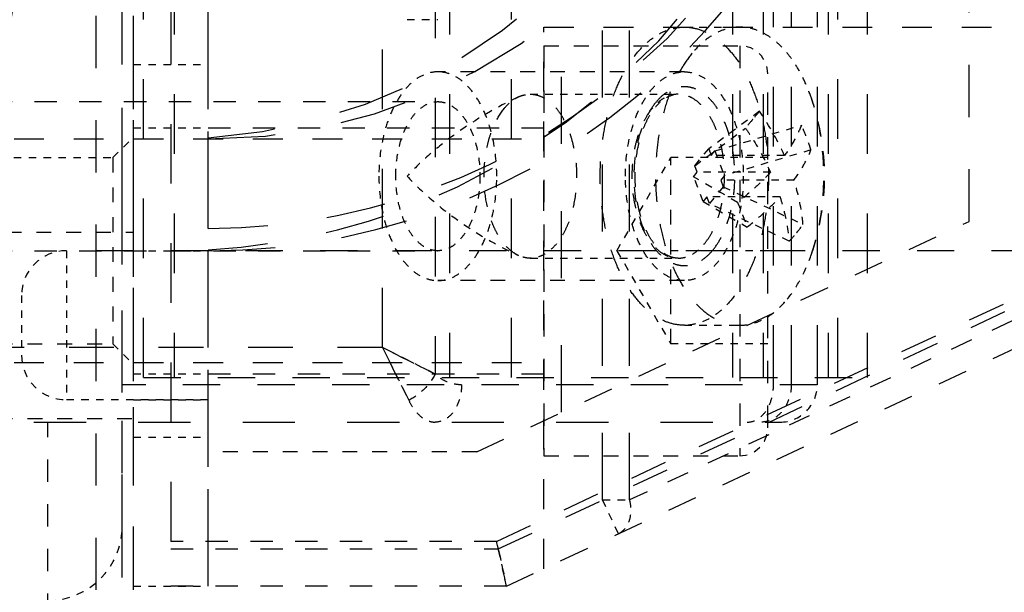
# Model space of a CAD drawing. Header units: millimetres. Extents: x 14186 to 17588, y 1400 to 3805.
# Tile 242 of 256: x 16783.46 to 16796.66, y 2706.6 to 2714.28. Entities that reach past the tile are written whole.
import ezdxf

# ---------------------------------------------------------------- set-up
doc = ezdxf.new("R2010")
doc.units = ezdxf.units.MM
doc.linetypes.add('HIDDEN', pattern=[0.2, 0.1, -0.1])
for name, color, linetype in [('DEFAULT_2', 8, 'HIDDEN'), ('NONE_121', 7, 'Continuous'), ('NONE_133', 7, 'Continuous'), ('NONE_142', 7, 'Continuous'), ('NONE_181', 7, 'Continuous')]:
    doc.layers.add(name, color=color, linetype=linetype)
doc.layers.add('dim', color=82, linetype='Continuous', lineweight=9)
doc.styles.get("Standard").update_dxf_attribs({"font": 'arial.ttf'})
doc.dimstyles.new('ISO-25', dxfattribs={"dimtxt": 2.5, "dimasz": 2.5, "dimexe": 1.25, "dimexo": 0.625, "dimtad": 1, "dimtxsty": 'Standard', "dimcen": 2.5, "dimadec": 0, "dimazin": 0, "dimtfac": 1, "dimtmove": 0, "dimatfit": 3, "dimfxl": 1, "dimarcsym": 0})

# ---------------------------------------------------------------- blocks, each defined once
blk = doc.blocks.new('*D23')
at = {"layer": 'Defpoints', "color": 0, "transparency": 16777216}
for p in [(16478.346, 2911.549), (16873.329, 2528.811)]:
    blk.add_point(p, dxfattribs=at)
at = {"layer": 'dim', "color": 0, "linetype": 'Continuous', "lineweight": -2, "transparency": 16777216}
for p, q in [((16461.111, 2928.25), (16443.875, 2944.952)), ((16478.346, 2911.549), (16873.329, 2528.811)), ((16975.404, 2429.9), (16890.565, 2512.109))]:
    blk.add_line(p, q, dxfattribs=at)
at = {"layer": 'dim', "color": 0, "transparency": 16777216}
for points in [[(16463.894, 2931.123), (16458.327, 2925.378), (16478.346, 2911.549)], [(16893.348, 2514.982), (16887.781, 2509.237), (16873.329, 2528.811)]]:
    blk.add_solid(points, dxfattribs=at)
at = {"layer": 'dim', "color": 0, "transparency": 16777216, "insert": (16956.442, 2477.968), "char_height": 30, "attachment_point": 5, "rotation": 315.902}
blk.add_mtext('360%%D', dxfattribs=at)
blk = doc.blocks.new('*D27')
at = {"layer": 'Defpoints', "color": 0, "transparency": 16777216}
for p in [(17053.851, 3119.687), (16297.825, 2320.672)]:
    blk.add_point(p, dxfattribs=at)
at = {"layer": 'dim', "color": 0, "linetype": 'Continuous', "lineweight": -2, "transparency": 16777216}
for p, q in [((17253.469, 3330.657), (17070.346, 3137.12)), ((16297.825, 2320.672), (17053.851, 3119.687)), ((16281.33, 2303.239), (16264.835, 2285.806))]:
    blk.add_line(p, q, dxfattribs=at)
at = {"layer": 'dim', "color": 0, "transparency": 16777216}
for points in [[(17067.44, 3139.87), (17073.251, 3134.371), (17053.851, 3119.687)], [(16278.424, 2305.989), (16284.235, 2300.49), (16297.825, 2320.672)]]:
    blk.add_solid(points, dxfattribs=at)
at = {"layer": 'dim', "color": 0, "transparency": 16777216, "insert": (17191.287, 3297.171), "char_height": 30, "attachment_point": 5, "rotation": 46.5835}
blk.add_mtext('∅1100', dxfattribs=at)
blk = doc.blocks.new('*D28')
at = {"layer": 'Defpoints', "color": 0, "transparency": 16777216}
for p in [(17217.995, 2998.669), (16133.681, 2441.691)]:
    blk.add_point(p, dxfattribs=at)
at = {"layer": 'dim', "color": 0, "linetype": 'Continuous', "lineweight": -2, "transparency": 16777216}
for p, q in [((17380.14, 3081.958), (17239.343, 3009.635)), ((16133.681, 2441.691), (17217.995, 2998.669)), ((16112.333, 2430.725), (16090.984, 2419.759))]:
    blk.add_line(p, q, dxfattribs=at)
at = {"layer": 'dim', "color": 0, "transparency": 16777216}
for points in [[(17237.515, 3013.193), (17241.17, 3006.077), (17217.995, 2998.669)], [(16110.505, 2434.283), (16114.16, 2427.167), (16133.681, 2441.691)]]:
    blk.add_solid(points, dxfattribs=at)
at = {"layer": 'dim', "color": 0, "transparency": 16777216, "insert": (17310.293, 3070.985), "char_height": 30, "attachment_point": 5, "rotation": 27.1882}
blk.add_mtext('∅1219', dxfattribs=at)

msp = doc.modelspace()

# ---------------------------------------------------------------- linework, layer by layer
for radius in [609.5, 550, 275]:
    msp.add_circle((16675.838, 2720.18), radius)
at = {"layer": 'DEFAULT_2', "color": 8, "linetype": 'HIDDEN', "ltscale": 7}
for p, q in [((16784.488, 2694.03), (16784.488, 2746.33)), ((16784.988, 2694.03), (16784.988, 2746.33)), ((16784.838, 2694.197), (16784.838, 2746.163))]:
    msp.add_line(p, q, dxfattribs=at)
at = {"layer": 'DEFAULT_2', "color": 8, "linetype": 'HIDDEN', "ltscale": 0.5}
for p, q in [((16792.37, 2714.18), (16793.112, 2714.18)), ((16793.084, 2711.827), (16792.494, 2712.172)), ((16792.621, 2711.842), (16793.211, 2711.497)), ((16792.37, 2710.18), (16793.112, 2710.18))]:
    msp.add_line(p, q, dxfattribs=at)
at = {"layer": 'DEFAULT_2', "color": 8, "linetype": 'HIDDEN', "ltscale": 2}
for p, q in [((16790.488, 2713.93), (16793.113, 2713.93)), ((16784.713, 2712.43), (16784.713, 2709.93)), ((16792.188, 2709.93), (16792.188, 2712.43)), ((16782.486, 2711.43), (16784.988, 2711.43)), ((16781.966, 2709.93), (16784.713, 2709.93)), ((16781.567, 2708.93), (16784.988, 2708.93)), ((16790.488, 2708.43), (16793.113, 2708.43))]:
    msp.add_line(p, q, dxfattribs=at)
at = {"layer": 'DEFAULT_2', "color": 8, "linetype": 'HIDDEN', "ltscale": 3}
for p, q in [((16790.488, 2713.93), (16790.488, 2708.43)), ((16793.113, 2713.93), (16793.113, 2708.43)), ((16793.488, 2708.805), (16793.488, 2713.555))]:
    msp.add_line(p, q, dxfattribs=at)
at = {"layer": 'DEFAULT_2', "color": 8, "linetype": 'HIDDEN'}
for p, q in [((16790.306, 2713.28), (16792.288, 2713.28)), ((16782.783, 2712.43), (16784.713, 2712.43)), ((16791.466, 2711.18), (16792.188, 2712.43)), ((16791.466, 2711.18), (16792.188, 2709.93)), ((16790.306, 2711.08), (16792.288, 2711.08))]:
    msp.add_line(p, q, dxfattribs=at)
at = {"layer": 'DEFAULT_2', "color": 8, "linetype": 'HIDDEN', "ltscale": 0.6}
for p, q in [((16793.376, 2713.051), (16792.696, 2712.546)), ((16792.51, 2712.321), (16793.19, 2712.826))]:
    msp.add_line(p, q, dxfattribs=at)
at = {"layer": 'DEFAULT_2', "color": 8, "linetype": 'HIDDEN', "ltscale": 0.9}
for p, q in [((16792.78, 2712.518), (16793.939, 2712.863)), ((16793.488, 2712.43), (16792.188, 2712.43)), ((16794.066, 2712.533), (16792.907, 2712.188)), ((16793.488, 2711.18), (16792.188, 2711.18)), ((16793.488, 2709.93), (16792.188, 2709.93))]:
    msp.add_line(p, q, dxfattribs=at)
at = {"layer": 'DEFAULT_2', "color": 8, "linetype": 'HIDDEN', "ltscale": 4}
for p, q in [((16782.588, 2712.68), (16790.488, 2712.68)), ((16782.588, 2709.68), (16790.488, 2709.68))]:
    msp.add_line(p, q, dxfattribs=at)
at = {"layer": 'DEFAULT_2', "color": 8, "linetype": 'HIDDEN', "ltscale": 0.3}
for p, q in [((16784.713, 2712.43), (16784.988, 2712.705)), ((16792.78, 2712.518), (16792.907, 2712.188)), ((16792.621, 2711.842), (16792.494, 2712.172)), ((16784.713, 2709.93), (16784.988, 2709.655))]:
    msp.add_line(p, q, dxfattribs=at)
at = {"layer": 'DEFAULT_2', "color": 8, "linetype": 'HIDDEN', "ltscale": 0.2}
for p, q in [((16792.51, 2712.321), (16792.696, 2712.546)), ((16792.891, 2712.039), (16792.705, 2711.813))]:
    msp.add_line(p, q, dxfattribs=at)
at = {"layer": 'DEFAULT_2', "color": 8, "linetype": 'HIDDEN', "ltscale": 0.07}
for p, q in [((16792.696, 2712.546), (16792.73, 2712.458)), ((16792.544, 2712.232), (16792.51, 2712.321)), ((16792.857, 2712.127), (16792.891, 2712.039)), ((16792.705, 2711.813), (16792.671, 2711.902))]:
    msp.add_line(p, q, dxfattribs=at)
at = {"layer": 'DEFAULT_2', "color": 8, "linetype": 'HIDDEN', "ltscale": 0.06}
for p, q in [((16792.73, 2712.458), (16792.78, 2712.518)), ((16792.494, 2712.172), (16792.544, 2712.232)), ((16792.907, 2712.188), (16792.857, 2712.127)), ((16792.671, 2711.902), (16792.621, 2711.842))]:
    msp.add_line(p, q, dxfattribs=at)
at = {"layer": 'DEFAULT_2', "color": 8, "linetype": 'HIDDEN', "ltscale": 0.7}
for p, q in [((16793.711, 2712.458), (16792.73, 2712.458)), ((16793.525, 2712.232), (16792.544, 2712.232)), ((16793.838, 2712.127), (16792.857, 2712.127)), ((16793.652, 2711.902), (16792.671, 2711.902))]:
    msp.add_line(p, q, dxfattribs=at)
at = {"layer": 'DEFAULT_2', "color": 8, "linetype": 'HIDDEN', "ltscale": 0.8}
for p, q in [((16792.891, 2712.039), (16793.96, 2711.534)), ((16793.774, 2711.309), (16792.705, 2711.813))]:
    msp.add_line(p, q, dxfattribs=at)
at = {"layer": 'DEFAULT_2', "color": 8, "linetype": 'HIDDEN', "ltscale": 23}
for radius in [29.1, 29]:
    msp.add_circle((16754.838, 2720.18), radius, dxfattribs=at)
at = {"layer": 'DEFAULT_2', "color": 8, "linetype": 'HIDDEN', "ltscale": 0.4}
for centre, start, end in [((16793.113, 2713.555), 0, 90), ((16793.113, 2708.805), 270, 0)]:
    msp.add_arc(centre, 0.375, start, end, dxfattribs=at)
at = {"layer": 'DEFAULT_2', "color": 8, "linetype": 'HIDDEN', "ltscale": 2}
msp.add_arc((16791.049, 2712.18), 3.2, 340.951, 19.0554, dxfattribs=at)
at = {"layer": 'DEFAULT_2', "color": 8, "linetype": 'HIDDEN'}
msp.add_arc((16783.838, 2707.487), 1, 270, 0, dxfattribs=at)
at = {"layer": 'DEFAULT_2', "color": 8, "linetype": 'HIDDEN', "ltscale": 0.5}
for points, knots in [([(16791.734, 2713.832), (16791.779, 2713.885), (16791.872, 2713.982), (16792.03, 2714.095), (16792.197, 2714.164), (16792.314, 2714.18), (16792.37, 2714.18)], [0, 0, 0, 0, 0.279754, 0.535702, 0.773029, 1, 1, 1, 1]), ([(16793.112, 2714.18), (16793.055, 2714.18), (16792.939, 2714.164), (16792.772, 2714.095), (16792.613, 2713.982), (16792.52, 2713.885), (16792.476, 2713.832)], [0, 0, 0, 0, 0.22697, 0.4643, 0.720252, 1, 1, 1, 1]), ([(16793.711, 2712.458), (16793.688, 2712.509), (16793.59, 2712.714), (16793.473, 2712.91), (16793.376, 2713.051)], [0, 0, 0, 0, 0.244333, 1, 1, 1, 1]), ([(16793.19, 2712.826), (16793.223, 2712.778), (16793.347, 2712.588), (16793.455, 2712.387), (16793.525, 2712.232)], [0, 0, 0, 0, 0.25559, 1, 1, 1, 1]), ([(16793.748, 2710.528), (16793.817, 2710.612), (16793.944, 2710.807), (16794.034, 2711.021), (16794.074, 2711.135)], [0, 0, 0, 0, 0.473515, 1, 1, 1, 1]), ([(16793.006, 2710.528), (16792.962, 2710.474), (16792.869, 2710.377), (16792.71, 2710.265), (16792.543, 2710.196), (16792.427, 2710.18), (16792.37, 2710.18)], [0, 0, 0, 0, 0.279754, 0.535702, 0.773029, 1, 1, 1, 1]), ([(16793.112, 2710.18), (16793.168, 2710.18), (16793.285, 2710.196), (16793.452, 2710.265), (16793.61, 2710.377), (16793.703, 2710.474), (16793.748, 2710.528)], [0, 0, 0, 0, 0.22697, 0.4643, 0.720252, 1, 1, 1, 1])]:
    msp.add_open_spline(points, degree=3, knots=knots, dxfattribs=at)
at = {"layer": 'DEFAULT_2', "color": 8, "linetype": 'HIDDEN', "ltscale": 3}
for points, knots in [([(16792.37, 2714.18), (16792.43, 2714.18), (16792.554, 2714.162), (16792.731, 2714.084), (16792.898, 2713.957), (16793.049, 2713.787), (16793.183, 2713.578), (16793.297, 2713.334), (16793.388, 2713.062), (16793.453, 2712.768), (16793.492, 2712.459), (16793.502, 2712.143), (16793.485, 2711.829), (16793.44, 2711.523), (16793.369, 2711.233), (16793.273, 2710.967), (16793.154, 2710.731), (16793.058, 2710.591), (16793.006, 2710.528)], [0, 0, 0, 0, 0.042345, 0.086851, 0.135198, 0.188368, 0.246686, 0.309942, 0.377531, 0.448558, 0.521931, 0.59643, 0.670782, 0.743719, 0.814045, 0.880707, 0.942866, 1, 1, 1, 1]), ([(16792.37, 2710.18), (16792.31, 2710.18), (16792.186, 2710.198), (16792.009, 2710.276), (16791.843, 2710.402), (16791.691, 2710.573), (16791.557, 2710.782), (16791.443, 2711.026), (16791.353, 2711.298), (16791.287, 2711.592), (16791.249, 2711.901), (16791.238, 2712.216), (16791.255, 2712.531), (16791.3, 2712.837), (16791.371, 2713.126), (16791.468, 2713.393), (16791.586, 2713.629), (16791.683, 2713.769), (16791.734, 2713.832)], [0, 0, 0, 0, 0.042345, 0.086851, 0.135198, 0.188368, 0.246686, 0.309942, 0.377531, 0.448558, 0.521931, 0.59643, 0.670782, 0.743719, 0.814045, 0.880707, 0.942866, 1, 1, 1, 1]), ([(16792.476, 2713.832), (16792.424, 2713.769), (16792.328, 2713.629), (16792.209, 2713.393), (16792.113, 2713.126), (16792.042, 2712.837), (16791.997, 2712.531), (16791.98, 2712.216), (16791.99, 2711.901), (16792.029, 2711.592), (16792.094, 2711.298), (16792.185, 2711.026), (16792.299, 2710.782), (16792.433, 2710.573), (16792.584, 2710.402), (16792.751, 2710.276), (16792.928, 2710.198), (16793.052, 2710.18), (16793.112, 2710.18)], [0, 0, 0, 0, 0.057142, 0.119311, 0.185985, 0.256322, 0.329268, 0.403622, 0.478118, 0.551482, 0.622499, 0.690078, 0.753324, 0.811633, 0.864798, 0.913143, 0.957651, 1, 1, 1, 1])]:
    msp.add_open_spline(points, degree=3, knots=knots, dxfattribs=at)
at = {"layer": 'DEFAULT_2', "color": 8, "linetype": 'HIDDEN'}
for points, knots in [([(16794.073, 2713.225), (16794.049, 2713.295), (16793.996, 2713.431), (16793.899, 2713.619), (16793.79, 2713.785), (16793.669, 2713.925), (16793.539, 2714.037), (16793.402, 2714.118), (16793.258, 2714.169), (16793.16, 2714.18), (16793.112, 2714.18)], [0, 0, 0, 0, 0.155799, 0.302817, 0.440271, 0.567898, 0.686082, 0.795995, 0.899682, 1, 1, 1, 1]), ([(16790.146, 2713.243), (16789.856, 2713.106), (16789.445, 2712.867), (16788.963, 2712.487), (16788.751, 2712.283), (16788.654, 2712.18)], [0, 0, 0, 0, 0.522107, 0.768965, 1, 1, 1, 1]), ([(16788.654, 2712.18), (16788.751, 2712.077), (16788.963, 2711.873), (16789.445, 2711.492), (16789.856, 2711.253), (16790.146, 2711.117)], [0, 0, 0, 0, 0.231035, 0.477892, 1, 1, 1, 1])]:
    msp.add_open_spline(points, degree=3, knots=knots, dxfattribs=at)
at = {"layer": 'DEFAULT_2', "color": 8, "linetype": 'HIDDEN', "ltscale": 2}
for points, knots in [([(16792.752, 2711.189), (16792.79, 2711.236), (16792.861, 2711.343), (16792.943, 2711.527), (16793.003, 2711.735), (16793.04, 2711.959), (16793.051, 2712.192), (16793.037, 2712.424), (16792.998, 2712.647), (16792.935, 2712.853), (16792.852, 2713.034), (16792.749, 2713.183), (16792.632, 2713.295), (16792.521, 2713.355), (16792.43, 2713.377), (16792.363, 2713.382), (16792.296, 2713.375), (16792.206, 2713.349), (16792.096, 2713.286), (16792.023, 2713.213), (16791.989, 2713.171)], [0, 0, 0, 0, 0.060666, 0.127726, 0.200155, 0.276394, 0.35456, 0.432621, 0.508553, 0.580498, 0.646943, 0.706925, 0.760303, 0.808083, 0.830646, 0.852804, 0.875009, 0.897707, 0.94597, 1, 1, 1, 1]), ([(16790.306, 2713.28), (16790.339, 2713.28), (16790.407, 2713.27), (16790.504, 2713.227), (16790.596, 2713.157), (16790.679, 2713.064), (16790.753, 2712.949), (16790.815, 2712.815), (16790.865, 2712.665), (16790.914, 2712.446), (16790.936, 2712.16), (16790.908, 2711.875), (16790.855, 2711.659), (16790.802, 2711.513), (16790.737, 2711.383), (16790.684, 2711.306), (16790.655, 2711.271)], [0, 0, 0, 0, 0.04236, 0.086881, 0.135241, 0.188425, 0.246761, 0.310034, 0.37764, 0.448688, 0.59644, 0.743617, 0.813972, 0.88066, 0.942847, 1, 1, 1, 1]), ([(16792.637, 2711.271), (16792.666, 2711.306), (16792.719, 2711.383), (16792.784, 2711.513), (16792.837, 2711.659), (16792.89, 2711.875), (16792.918, 2712.16), (16792.896, 2712.446), (16792.847, 2712.665), (16792.797, 2712.815), (16792.735, 2712.949), (16792.661, 2713.064), (16792.578, 2713.157), (16792.486, 2713.227), (16792.389, 2713.27), (16792.321, 2713.28), (16792.288, 2713.28)], [0, 0, 0, 0, 0.05715, 0.119331, 0.186013, 0.256362, 0.403542, 0.551308, 0.622357, 0.689967, 0.753242, 0.811576, 0.864762, 0.913123, 0.957642, 1, 1, 1, 1]), ([(16794.074, 2711.135), (16794.13, 2711.298), (16794.213, 2711.645), (16794.253, 2712.18), (16794.213, 2712.716), (16794.13, 2713.062), (16794.073, 2713.225)], [0, 0, 0, 0, 0.243603, 0.500058, 0.756475, 1, 1, 1, 1]), ([(16790.146, 2711.117), (16790.117, 2711.131), (16790.058, 2711.167), (16789.98, 2711.24), (16789.908, 2711.331), (16789.844, 2711.439), (16789.79, 2711.562), (16789.73, 2711.747), (16789.686, 2711.997), (16789.681, 2712.305), (16789.718, 2712.558), (16789.772, 2712.747), (16789.837, 2712.912), (16789.903, 2713.025), (16789.956, 2713.088)], [0, 0, 0, 0, 0.045015, 0.093896, 0.14715, 0.204862, 0.266766, 0.332346, 0.471428, 0.615179, 0.75574, 0.822547, 0.885923, 1, 1, 1, 1]), ([(16791.938, 2713.088), (16791.909, 2713.054), (16791.856, 2712.977), (16791.791, 2712.847), (16791.738, 2712.7), (16791.685, 2712.485), (16791.657, 2712.2), (16791.679, 2711.913), (16791.728, 2711.695), (16791.778, 2711.545), (16791.84, 2711.411), (16791.914, 2711.296), (16791.998, 2711.202), (16792.089, 2711.133), (16792.186, 2711.09), (16792.255, 2711.08), (16792.288, 2711.08)], [0, 0, 0, 0, 0.05715, 0.119331, 0.186013, 0.256362, 0.403542, 0.551308, 0.622357, 0.689967, 0.753242, 0.811576, 0.864762, 0.913123, 0.957642, 1, 1, 1, 1]), ([(16791.989, 2713.171), (16791.95, 2713.124), (16791.879, 2713.017), (16791.797, 2712.833), (16791.737, 2712.625), (16791.701, 2712.401), (16791.689, 2712.168), (16791.703, 2711.936), (16791.742, 2711.712), (16791.805, 2711.507), (16791.889, 2711.326), (16791.991, 2711.177), (16792.109, 2711.065), (16792.22, 2711.005), (16792.31, 2710.983), (16792.377, 2710.978), (16792.444, 2710.985), (16792.534, 2711.011), (16792.644, 2711.074), (16792.717, 2711.147), (16792.752, 2711.189)], [0, 0, 0, 0, 0.060666, 0.127726, 0.200155, 0.276394, 0.35456, 0.432621, 0.508553, 0.580498, 0.646943, 0.706925, 0.760303, 0.808083, 0.830646, 0.852804, 0.875009, 0.897707, 0.94597, 1, 1, 1, 1]), ([(16792.288, 2711.08), (16792.26, 2711.08), (16792.202, 2711.089), (16792.118, 2711.127), (16792.034, 2711.192), (16791.955, 2711.283), (16791.883, 2711.398), (16791.821, 2711.533), (16791.771, 2711.686), (16791.723, 2711.911), (16791.701, 2712.205), (16791.73, 2712.498), (16791.784, 2712.719), (16791.838, 2712.867), (16791.903, 2712.997), (16791.955, 2713.074), (16791.983, 2713.107)], [0, 0, 0, 0, 0.035291, 0.074202, 0.11894, 0.170468, 0.228688, 0.29297, 0.362348, 0.435653, 0.588568, 0.740668, 0.812978, 0.881012, 0.943647, 1, 1, 1, 1])]:
    msp.add_open_spline(points, degree=3, knots=knots, dxfattribs=at)
at = {"layer": 'DEFAULT_2', "color": 8, "linetype": 'HIDDEN', "ltscale": 0.2}
msp.add_open_spline([(16789.956, 2713.088), (16789.983, 2713.122), (16790.041, 2713.181), (16790.111, 2713.226), (16790.146, 2713.243)], degree=3, knots=[0, 0, 0, 0, 0.524859, 1, 1, 1, 1], dxfattribs=at)
at = {"layer": 'DEFAULT_2', "color": 8, "linetype": 'HIDDEN', "ltscale": 0.1}
for points, knots in [([(16790.146, 2713.243), (16790.171, 2713.255), (16790.224, 2713.273), (16790.279, 2713.28), (16790.306, 2713.28)], [0, 0, 0, 0, 0.508529, 1, 1, 1, 1]), ([(16793.287, 2712.941), (16793.279, 2712.932), (16793.247, 2712.893), (16793.214, 2712.855), (16793.19, 2712.826)], [0, 0, 0, 0, 0.244767, 1, 1, 1, 1]), ([(16793.376, 2713.051), (16793.369, 2713.042), (16793.339, 2713.005), (16793.309, 2712.969), (16793.287, 2712.941)], [0, 0, 0, 0, 0.244072, 1, 1, 1, 1]), ([(16793.084, 2711.827), (16793.089, 2711.813), (16793.112, 2711.758), (16793.134, 2711.702), (16793.15, 2711.66)], [0, 0, 0, 0, 0.252737, 1, 1, 1, 1]), ([(16793.15, 2711.66), (16793.156, 2711.646), (16793.176, 2711.592), (16793.196, 2711.538), (16793.211, 2711.497)], [0, 0, 0, 0, 0.253159, 1, 1, 1, 1]), ([(16793.873, 2711.419), (16793.88, 2711.428), (16793.911, 2711.466), (16793.94, 2711.504), (16793.96, 2711.534)], [0, 0, 0, 0, 0.251901, 1, 1, 1, 1]), ([(16793.774, 2711.309), (16793.783, 2711.317), (16793.817, 2711.353), (16793.849, 2711.39), (16793.873, 2711.419)], [0, 0, 0, 0, 0.252101, 1, 1, 1, 1]), ([(16790.306, 2711.08), (16790.279, 2711.08), (16790.224, 2711.086), (16790.171, 2711.105), (16790.146, 2711.117)], [0, 0, 0, 0, 0.491475, 1, 1, 1, 1])]:
    msp.add_open_spline(points, degree=3, knots=knots, dxfattribs=at)
at = {"layer": 'DEFAULT_2', "color": 8, "linetype": 'HIDDEN', "ltscale": 0.3}
for points, knots in [([(16792.288, 2713.28), (16792.256, 2713.28), (16792.193, 2713.271), (16792.1, 2713.233), (16792.013, 2713.171), (16791.962, 2713.118), (16791.938, 2713.088)], [0, 0, 0, 0, 0.226974, 0.464293, 0.72026, 1, 1, 1, 1]), ([(16791.983, 2713.107), (16792.006, 2713.135), (16792.053, 2713.184), (16792.13, 2713.239), (16792.209, 2713.273), (16792.262, 2713.28), (16792.288, 2713.28)], [0, 0, 0, 0, 0.298265, 0.559332, 0.789039, 1, 1, 1, 1]), ([(16793.939, 2712.863), (16793.912, 2712.794), (16793.844, 2712.654), (16793.759, 2712.523), (16793.711, 2712.458)], [0, 0, 0, 0, 0.476438, 1, 1, 1, 1]), ([(16794.066, 2712.533), (16794.058, 2712.561), (16794.021, 2712.673), (16793.977, 2712.783), (16793.939, 2712.863)], [0, 0, 0, 0, 0.249056, 1, 1, 1, 1]), ([(16793.838, 2712.127), (16793.886, 2712.193), (16793.972, 2712.323), (16794.04, 2712.464), (16794.066, 2712.533)], [0, 0, 0, 0, 0.523562, 1, 1, 1, 1]), ([(16790.655, 2711.271), (16790.631, 2711.242), (16790.58, 2711.189), (16790.493, 2711.127), (16790.401, 2711.089), (16790.337, 2711.08), (16790.306, 2711.08)], [0, 0, 0, 0, 0.279719, 0.535679, 0.77301, 1, 1, 1, 1]), ([(16792.288, 2711.08), (16792.319, 2711.08), (16792.383, 2711.089), (16792.475, 2711.127), (16792.562, 2711.189), (16792.613, 2711.242), (16792.637, 2711.271)], [0, 0, 0, 0, 0.226974, 0.464293, 0.72026, 1, 1, 1, 1])]:
    msp.add_open_spline(points, degree=3, knots=knots, dxfattribs=at)
at = {"layer": 'DEFAULT_2', "color": 8, "linetype": 'HIDDEN', "ltscale": 0.4}
for points, knots in [([(16793.525, 2712.232), (16793.459, 2712.161), (16793.317, 2712.02), (16793.165, 2711.891), (16793.084, 2711.827)], [0, 0, 0, 0, 0.483572, 1, 1, 1, 1]), ([(16793.96, 2711.534), (16793.956, 2711.583), (16793.933, 2711.784), (16793.885, 2711.982), (16793.838, 2712.127)], [0, 0, 0, 0, 0.241992, 1, 1, 1, 1]), ([(16793.211, 2711.497), (16793.292, 2711.561), (16793.444, 2711.69), (16793.586, 2711.831), (16793.652, 2711.902)], [0, 0, 0, 0, 0.516428, 1, 1, 1, 1]), ([(16793.652, 2711.902), (16793.668, 2711.852), (16793.725, 2711.658), (16793.761, 2711.458), (16793.774, 2711.309)], [0, 0, 0, 0, 0.258384, 1, 1, 1, 1])]:
    msp.add_open_spline(points, degree=3, knots=knots, dxfattribs=at)
at = {"layer": 'NONE_121', "color": 8, "linetype": 'HIDDEN', "ltscale": 8}
for p, q in [((16784.988, 2706.68), (16784.988, 2733.68)), ((16785.988, 2706.68), (16785.988, 2733.68))]:
    msp.add_line(p, q, dxfattribs=at)
at = {"layer": 'NONE_121', "color": 8, "linetype": 'HIDDEN', "ltscale": 0.7}
for p, q in [((16784.988, 2713.68), (16785.988, 2713.68)), ((16784.988, 2712.83), (16785.988, 2712.83)), ((16784.988, 2711.18), (16785.988, 2711.18)), ((16784.988, 2709.53), (16785.988, 2709.53)), ((16784.988, 2709.18), (16785.988, 2709.18)), ((16784.988, 2708.68), (16785.988, 2708.68)), ((16784.988, 2706.68), (16785.988, 2706.68))]:
    msp.add_line(p, q, dxfattribs=at)
at = {"layer": 'NONE_121', "color": 8, "linetype": 'HIDDEN', "ltscale": 9}
for radius in [9, 7.5]:
    msp.add_arc((16785.988, 2720.18), radius, 270, 90, dxfattribs=at)
at = {"layer": 'NONE_121', "color": 8, "linetype": 'HIDDEN', "ltscale": 8}
msp.add_arc((16785.988, 2720.18), 8.7, 270, 90, dxfattribs=at)
at = {"layer": 'NONE_133', "color": 8, "linetype": 'HIDDEN', "ltscale": 8}
for p, q in [((16785.488, 2733.68), (16785.488, 2706.68)), ((16785.988, 2707.18), (16785.988, 2733.18))]:
    msp.add_line(p, q, dxfattribs=at)
at = {"layer": 'NONE_133', "color": 8, "linetype": 'HIDDEN', "ltscale": 9}
for p, q in [((16791.275, 2707.836), (16791.275, 2732.524)), ((16791.635, 2707.836), (16791.635, 2732.524)), ((16790.722, 2709.012), (16790.722, 2731.348))]:
    msp.add_line(p, q, dxfattribs=at)
at = {"layer": 'NONE_133', "color": 8, "linetype": 'HIDDEN', "ltscale": 7}
msp.add_line((16796.188, 2711.574), (16796.188, 2728.786), dxfattribs=at)
at = {"layer": 'NONE_133', "color": 8, "linetype": 'HIDDEN', "ltscale": 4}
for p, q in [((16790.488, 2714.18), (16797.988, 2714.18)), ((16790.488, 2706.914), (16790.488, 2714.18)), ((16789.587, 2708.48), (16796.188, 2711.574)), ((16789.988, 2706.68), (16797.7, 2710.295))]:
    msp.add_line(p, q, dxfattribs=at)
at = {"layer": 'NONE_133', "color": 8, "linetype": 'HIDDEN', "ltscale": 3}
for p, q in [((16785.988, 2712.83), (16790.488, 2712.83)), ((16797.848, 2710.748), (16791.635, 2707.836)), ((16785.988, 2709.53), (16790.488, 2709.53)), ((16789.854, 2707.28), (16785.488, 2707.28)), ((16785.488, 2707.18), (16789.876, 2707.18)), ((16789.988, 2706.68), (16785.488, 2706.68))]:
    msp.add_line(p, q, dxfattribs=at)
at = {"layer": 'NONE_133', "color": 8, "linetype": 'HIDDEN', "ltscale": 5}
for p, q in [((16797.988, 2711.18), (16784.088, 2711.18)), ((16789.854, 2707.28), (16797.988, 2711.093)), ((16789.876, 2707.18), (16797.988, 2710.982))]:
    msp.add_line(p, q, dxfattribs=at)
at = {"layer": 'NONE_133', "color": 8, "linetype": 'HIDDEN'}
for p in [(16784.088, 2711.18), (16785.988, 2709.18)]:
    msp.add_line(p, (16784.088, 2709.18), dxfattribs=at)
at = {"layer": 'NONE_133', "color": 8, "linetype": 'HIDDEN', "ltscale": 0.6}
msp.add_line((16783.488, 2710.58), (16783.488, 2709.78), dxfattribs=at)
at = {"layer": 'NONE_133', "color": 8, "linetype": 'HIDDEN', "ltscale": 2}
msp.add_line((16789.587, 2708.48), (16785.988, 2708.48), dxfattribs=at)
at = {"layer": 'NONE_133', "color": 8, "linetype": 'HIDDEN', "ltscale": 0.3}
msp.add_line((16791.275, 2707.836), (16791.635, 2707.836), dxfattribs=at)
at = {"layer": 'NONE_133', "color": 8, "linetype": 'HIDDEN', "ltscale": 0.4}
for p, q in [((16791.487, 2707.383), (16791.275, 2707.836)), ((16789.988, 2706.68), (16789.854, 2707.28))]:
    msp.add_line(p, q, dxfattribs=at)
at = {"layer": 'NONE_133', "color": 8, "linetype": 'HIDDEN', "ltscale": 0.1}
msp.add_line((16789.956, 2706.821), (16789.922, 2706.975), dxfattribs=at)
at = {"layer": 'NONE_133', "color": 8, "linetype": 'HIDDEN', "ltscale": 0.03}
msp.add_line((16789.942, 2706.885), (16789.951, 2706.845), dxfattribs=at)
at = {"layer": 'NONE_133', "color": 8, "linetype": 'HIDDEN', "ltscale": 0.002}
msp.add_line((16789.987, 2706.683), (16789.988, 2706.68), dxfattribs=at)
at = {"layer": 'NONE_133', "color": 8, "linetype": 'HIDDEN', "ltscale": 0.1}
for points in [[(16789.889, 2707.123), (16789.878, 2707.174), (16789.866, 2707.226), (16789.854, 2707.28)], [(16789.876, 2707.18), (16789.888, 2707.127), (16789.9, 2707.075), (16789.911, 2707.024)]]:
    msp.add_lwpolyline(points, dxfattribs=at)
at = {"layer": 'NONE_133', "color": 8, "linetype": 'HIDDEN', "ltscale": 0.06}
msp.add_lwpolyline([(16789.969, 2706.762), (16789.963, 2706.79), (16789.951, 2706.845)], dxfattribs=at)
at = {"layer": 'NONE_133', "color": 8, "linetype": 'HIDDEN', "ltscale": 8}
msp.add_arc((16785.488, 2720.18), 9, 273.1847, 86.8153, dxfattribs=at)
at = {"layer": 'NONE_133', "color": 8, "linetype": 'HIDDEN', "ltscale": 9}
msp.add_arc((16785.488, 2720.18), 7.5, 273.8226, 86.1774, dxfattribs=at)
at = {"layer": 'NONE_133', "color": 8, "linetype": 'HIDDEN', "ltscale": 0.7}
for centre, start, end in [((16784.088, 2710.58), 90, 179.9988), ((16784.088, 2709.78), 180.0012, 269.9992)]:
    msp.add_arc(centre, 0.6, start, end, dxfattribs=at)
at = {"layer": 'NONE_133', "color": 8, "linetype": 'HIDDEN', "ltscale": 0.4}
msp.add_open_spline([(16791.635, 2707.836), (16791.646, 2707.787), (16791.657, 2707.693), (16791.637, 2707.558), (16791.582, 2707.448), (16791.52, 2707.398), (16791.487, 2707.383)], degree=3, knots=[0, 0, 0, 0, 0.289888, 0.553183, 0.7868, 1, 1, 1, 1], dxfattribs=at)
at = {"layer": 'NONE_142', "color": 8, "linetype": 'HIDDEN', "ltscale": 11}
msp.add_line((16784.838, 2702.68), (16784.838, 2737.68), dxfattribs=at)
at = {"layer": 'NONE_142', "color": 8, "linetype": 'HIDDEN', "ltscale": 8}
for p, q in [((16793.565, 2709.38), (16793.565, 2730.98)), ((16793.803, 2730.98), (16793.803, 2709.38)), ((16794.151, 2730.98), (16794.151, 2709.38)), ((16789.031, 2730.833), (16789.031, 2709.526)), ((16788.324, 2709.88), (16788.324, 2730.48))]:
    msp.add_line(p, q, dxfattribs=at)
at = {"layer": 'NONE_142', "color": 8, "linetype": 'HIDDEN', "ltscale": 0.3}
msp.add_line((16788.654, 2714.28), (16789.067, 2714.28), dxfattribs=at)
at = {"layer": 'NONE_142', "color": 8, "linetype": 'HIDDEN', "ltscale": 3}
for p, q in [((16782.46, 2713.18), (16789.067, 2713.18)), ((16782.46, 2711.18), (16789.067, 2711.18)), ((16783.838, 2702.68), (16783.838, 2708.88))]:
    msp.add_line(p, q, dxfattribs=at)
at = {"layer": 'NONE_142', "color": 8, "linetype": 'HIDDEN', "ltscale": 6}
msp.add_line((16788.324, 2709.88), (16771.81, 2709.88), dxfattribs=at)
at = {"layer": 'NONE_142', "color": 8, "linetype": 'HIDDEN', "ltscale": 0.6}
for p, q in [((16789.031, 2709.526), (16788.324, 2709.88)), ((16788.324, 2709.88), (16788.677, 2709.173))]:
    msp.add_line(p, q, dxfattribs=at)
at = {"layer": 'NONE_142', "color": 8, "linetype": 'HIDDEN', "ltscale": 5}
msp.add_line((16794.151, 2709.38), (16784.838, 2709.38), dxfattribs=at)
at = {"layer": 'NONE_142', "color": 8, "linetype": 'HIDDEN', "ltscale": 7}
msp.add_line((16775.252, 2708.88), (16793.651, 2708.88), dxfattribs=at)
at = {"layer": 'NONE_142', "color": 8, "linetype": 'HIDDEN', "ltscale": 0.3}
for points in [[(16788.75, 2709.667), (16788.67, 2709.707), (16788.586, 2709.749), (16788.5, 2709.791), (16788.412, 2709.835), (16788.324, 2709.88)], [(16788.324, 2709.88), (16788.368, 2709.791), (16788.412, 2709.703), (16788.455, 2709.617), (16788.496, 2709.534), (16788.537, 2709.453)]]:
    msp.add_lwpolyline(points, dxfattribs=at)
at = {"layer": 'NONE_142', "color": 8, "linetype": 'HIDDEN', "ltscale": 0.2}
for points in [[(16789.031, 2709.526), (16788.968, 2709.558), (16788.9, 2709.592), (16788.827, 2709.628)], [(16788.575, 2709.376), (16788.611, 2709.304), (16788.645, 2709.236), (16788.677, 2709.173)]]:
    msp.add_lwpolyline(points, dxfattribs=at)
at = {"layer": 'NONE_142', "color": 8, "linetype": 'HIDDEN', "ltscale": 0.6}
msp.add_arc((16793.651, 2709.38), 0.5, 269.9998, 0, dxfattribs=at)
at = {"layer": 'NONE_142', "color": 8, "linetype": 'HIDDEN'}
msp.add_arc((16783.838, 2707.487), 1, 270, 0, dxfattribs=at)
at = {"layer": 'NONE_142', "color": 8, "linetype": 'HIDDEN', "ltscale": 0.9}
for points, knots in [([(16788.503, 2712.18), (16788.503, 2712.308), (16788.529, 2712.553), (16788.628, 2712.834), (16788.746, 2713.01), (16788.844, 2713.105), (16788.952, 2713.166), (16789.03, 2713.18), (16789.067, 2713.18)], [0, 0, 0, 0, 0.308441, 0.586005, 0.706838, 0.814395, 0.910571, 1, 1, 1, 1]), ([(16789.067, 2713.18), (16789.104, 2713.18), (16789.182, 2713.166), (16789.29, 2713.105), (16789.387, 2713.01), (16789.505, 2712.834), (16789.605, 2712.553), (16789.631, 2712.308), (16789.631, 2712.18)], [0, 0, 0, 0, 0.089425, 0.1856, 0.293155, 0.413992, 0.691565, 1, 1, 1, 1]), ([(16789.067, 2711.18), (16789.029, 2711.18), (16788.952, 2711.194), (16788.844, 2711.254), (16788.746, 2711.35), (16788.628, 2711.525), (16788.529, 2711.807), (16788.503, 2712.051), (16788.503, 2712.18)], [0, 0, 0, 0, 0.089425, 0.1856, 0.293155, 0.413992, 0.691565, 1, 1, 1, 1]), ([(16789.631, 2712.18), (16789.631, 2712.051), (16789.605, 2711.807), (16789.505, 2711.525), (16789.387, 2711.35), (16789.29, 2711.254), (16789.182, 2711.194), (16789.104, 2711.18), (16789.067, 2711.18)], [0, 0, 0, 0, 0.308441, 0.586005, 0.706838, 0.814395, 0.910571, 1, 1, 1, 1])]:
    msp.add_open_spline(points, degree=3, knots=knots, dxfattribs=at)
at = {"layer": 'NONE_142', "color": 8, "linetype": 'HIDDEN', "ltscale": 0.4}
msp.add_open_spline([(16789.031, 2709.526), (16788.993, 2709.451), (16788.89, 2709.314), (16788.752, 2709.21), (16788.677, 2709.173)], degree=3, dxfattribs=at)
at = {"layer": 'NONE_142', "color": 8, "linetype": 'HIDDEN', "ltscale": 0.3}
for points, knots in [([(16789.384, 2709.38), (16789.322, 2709.382), (16789.191, 2709.406), (16789.078, 2709.478), (16789.031, 2709.526)], [0, 0, 0, 0, 0.482636, 1, 1, 1, 1]), ([(16788.677, 2709.173), (16788.697, 2709.132), (16788.742, 2709.056), (16788.825, 2708.961), (16788.922, 2708.896), (16788.996, 2708.88), (16789.031, 2708.88)], [0, 0, 0, 0, 0.283282, 0.546003, 0.78249, 1, 1, 1, 1])]:
    msp.add_open_spline(points, degree=3, knots=knots, dxfattribs=at)
at = {"layer": 'NONE_142', "color": 8, "linetype": 'HIDDEN', "ltscale": 0.5}
for points, knots in [([(16789.384, 2709.38), (16789.384, 2709.318), (16789.368, 2709.193), (16789.294, 2709.027), (16789.176, 2708.909), (16789.076, 2708.88), (16789.031, 2708.88)], [0, 0, 0, 0, 0.276772, 0.555309, 0.799116, 1, 1, 1, 1]), ([(16793.212, 2708.88), (16793.259, 2708.88), (16793.359, 2708.91), (16793.474, 2709.027), (16793.548, 2709.19), (16793.565, 2709.315), (16793.565, 2709.38)], [0, 0, 0, 0, 0.209467, 0.444656, 0.71203, 1, 1, 1, 1]), ([(16793.803, 2709.38), (16793.803, 2709.315), (16793.782, 2709.188), (16793.694, 2709.023), (16793.557, 2708.908), (16793.444, 2708.88), (16793.39, 2708.88)], [0, 0, 0, 0, 0.271563, 0.531031, 0.772363, 1, 1, 1, 1])]:
    msp.add_open_spline(points, degree=3, knots=knots, dxfattribs=at)
at = {"layer": 'NONE_181', "color": 8, "linetype": 'HIDDEN', "ltscale": 8}
for p, q in [((16785.12, 2709.48), (16785.12, 2730.88)), ((16785.533, 2730.88), (16785.533, 2709.48)), ((16789.223, 2730.88), (16789.223, 2709.48)), ((16790.054, 2709.48), (16790.054, 2730.88)), ((16793.014, 2730.88), (16793.014, 2709.48)), ((16793.427, 2730.88), (16793.427, 2709.48)), ((16794.298, 2730.88), (16794.298, 2709.48)), ((16794.427, 2709.48), (16794.427, 2730.88)), ((16794.82, 2730.88), (16794.82, 2709.48))]:
    msp.add_line(p, q, dxfattribs=at)
at = {"layer": 'NONE_181', "color": 8, "linetype": 'HIDDEN', "ltscale": 2}
for p, q in [((16792.37, 2713.58), (16789.067, 2713.58)), ((16792.37, 2710.78), (16789.067, 2710.78))]:
    msp.add_line(p, q, dxfattribs=at)
at = {"layer": 'NONE_181', "color": 8, "linetype": 'HIDDEN', "ltscale": 5}
msp.add_line((16785.12, 2709.48), (16794.82, 2709.48), dxfattribs=at)
at = {"layer": 'NONE_181', "color": 8, "linetype": 'HIDDEN'}
for points, knots in [([(16789.067, 2713.58), (16789.015, 2713.58), (16788.906, 2713.56), (16788.754, 2713.476), (16788.618, 2713.342), (16788.499, 2713.166), (16788.403, 2712.954), (16788.305, 2712.625), (16788.277, 2712.36), (16788.277, 2712.18)], [0, 0, 0, 0, 0.089362, 0.185481, 0.292971, 0.413715, 0.547334, 0.69183, 1, 1, 1, 1]), ([(16789.856, 2712.18), (16789.856, 2712.36), (16789.828, 2712.625), (16789.731, 2712.954), (16789.634, 2713.166), (16789.516, 2713.342), (16789.379, 2713.476), (16789.228, 2713.56), (16789.119, 2713.58), (16789.067, 2713.58)], [0, 0, 0, 0, 0.308165, 0.45266, 0.586279, 0.707024, 0.814517, 0.910637, 1, 1, 1, 1]), ([(16791.581, 2712.18), (16791.581, 2712.36), (16791.609, 2712.625), (16791.706, 2712.954), (16791.803, 2713.166), (16791.921, 2713.342), (16792.058, 2713.476), (16792.209, 2713.56), (16792.318, 2713.58), (16792.37, 2713.58)], [0, 0, 0, 0, 0.308165, 0.45266, 0.586279, 0.707024, 0.814517, 0.910637, 1, 1, 1, 1]), ([(16792.37, 2713.58), (16792.422, 2713.58), (16792.531, 2713.56), (16792.682, 2713.476), (16792.819, 2713.342), (16792.937, 2713.166), (16793.034, 2712.954), (16793.132, 2712.625), (16793.16, 2712.36), (16793.16, 2712.18)], [0, 0, 0, 0, 0.089362, 0.185481, 0.292971, 0.413715, 0.547334, 0.69183, 1, 1, 1, 1]), ([(16788.277, 2712.18), (16788.277, 2712), (16788.305, 2711.735), (16788.403, 2711.406), (16788.499, 2711.194), (16788.618, 2711.017), (16788.754, 2710.884), (16788.906, 2710.8), (16789.015, 2710.78), (16789.067, 2710.78)], [0, 0, 0, 0, 0.308165, 0.45266, 0.586279, 0.707024, 0.814517, 0.910637, 1, 1, 1, 1]), ([(16789.067, 2710.78), (16789.119, 2710.78), (16789.228, 2710.8), (16789.379, 2710.884), (16789.516, 2711.017), (16789.634, 2711.194), (16789.731, 2711.406), (16789.828, 2711.735), (16789.856, 2712), (16789.856, 2712.18)], [0, 0, 0, 0, 0.089362, 0.185481, 0.292971, 0.413715, 0.547334, 0.69183, 1, 1, 1, 1]), ([(16792.37, 2710.78), (16792.318, 2710.78), (16792.209, 2710.8), (16792.058, 2710.884), (16791.921, 2711.017), (16791.803, 2711.194), (16791.706, 2711.406), (16791.609, 2711.735), (16791.581, 2712), (16791.581, 2712.18)], [0, 0, 0, 0, 0.089362, 0.185481, 0.292971, 0.413715, 0.547334, 0.69183, 1, 1, 1, 1]), ([(16793.16, 2712.18), (16793.16, 2712), (16793.132, 2711.735), (16793.034, 2711.406), (16792.937, 2711.194), (16792.819, 2711.017), (16792.682, 2710.884), (16792.531, 2710.8), (16792.422, 2710.78), (16792.37, 2710.78)], [0, 0, 0, 0, 0.308165, 0.45266, 0.586279, 0.707024, 0.814517, 0.910637, 1, 1, 1, 1])]:
    msp.add_open_spline(points, degree=3, knots=knots, dxfattribs=at)

# ---------------------------------------------------------------- dimensions: what is measured, and where the dimension line sits
at = {"layer": 'dim'}
dim = msp.add_diameter_dim_2p(p1=(16297.825, 2320.672), p2=(17053.851, 3119.687), dimstyle='ISO-25', override={"dimtxt": 30, "dimasz": 24, "dimexe": 5.997, "dimexo": 5.997, "dimgap": 5.997, "dimdsep": 46, "dimarcsym": 1}, dxfattribs=at)
dim.commit()
dim.dimension.update_dxf_attribs({"geometry": '*D27', "text_midpoint": (17207.379, 3281.945), "dimtype": 131})
dim = msp.add_diameter_dim_2p(p1=(16133.681, 2441.691), p2=(17217.995, 2998.669), dimstyle='ISO-25', override={"dimtxt": 30, "dimasz": 24, "dimexe": 5.997, "dimexo": 5.997, "dimgap": 5.997, "dimdsep": 46, "dimarcsym": 1}, dxfattribs=at)
dim.commit()
dim.dimension.update_dxf_attribs({"geometry": '*D28', "text_midpoint": (17310.293, 3070.985)})
dim = msp.add_diameter_dim_2p(p1=(16478.346, 2911.549), p2=(16873.329, 2528.811), text='360%%D', dimstyle='ISO-25', override={"dimtxt": 30, "dimasz": 24, "dimexe": 5.997, "dimexo": 5.997, "dimgap": 5.997, "dimdsep": 46, "dimarcsym": 1}, dxfattribs=at)
dim.commit()
dim.dimension.update_dxf_attribs({"geometry": '*D23', "text_midpoint": (16956.442, 2477.968)})

doc.saveas('drawing.dxf')
